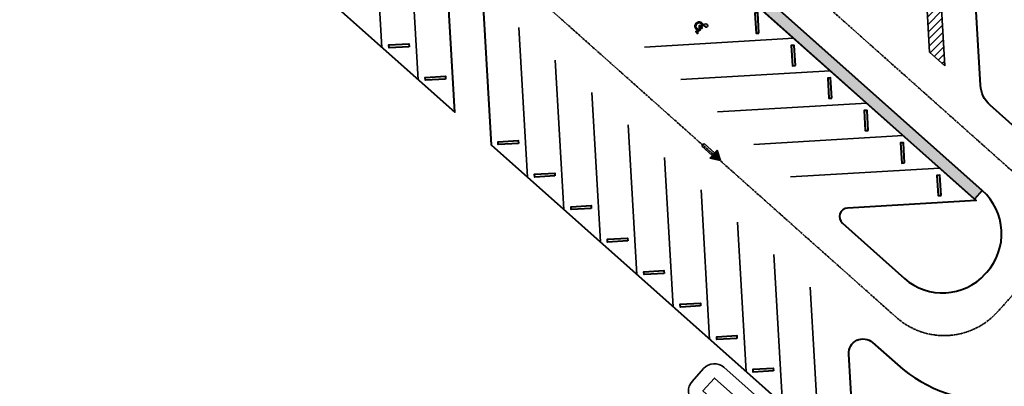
# Model space of a CAD drawing. Extents: x 1574874 to 1583974, y 410417 to 415893.
# Tile 12 of 14: x 1579142 to 1579485, y 413545 to 413672. Entities that reach past the tile are written whole.
import ezdxf

# ---------------------------------------------------------------- set-up
doc = ezdxf.new("R2010")
doc.units = 0
doc.header["$MEASUREMENT"] = 0
doc.linetypes.add('CENTER2', pattern=[1.125, 0.75, -0.125, 0.125, -0.125])
doc.layers.get('0').update_dxf_attribs({"lineweight": 0})
for name, color, linetype, lineweight in [('C-ALIN', 1, 'CENTER2', 35), ('C-POND', 111, 'Continuous', 35), ('C-PVMT', 32, 'Continuous', 40), ('C-PVMT-MRKS', 7, 'Continuous', 35)]:
    doc.layers.add(name, color=color, linetype=linetype, lineweight=lineweight)
doc.layers.add('C-SDWLK-CONC-HTCH', color=252, linetype='Continuous', lineweight=25, transparency=0.4)

# ---------------------------------------------------------------- blocks, each defined once
blk = doc.blocks.new('A$C3f1edcc0')
for p, q in [((0, 0), (-1.383844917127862, -1.394695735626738)), ((0.5159194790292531, -1.895792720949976), (0, 0)), ((-1.383844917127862, -1.394695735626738), (0.5159194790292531, -1.895792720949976)), ((-1.371667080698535, -3.981870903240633), (-0.7346447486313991, -1.565933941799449)), ((-0.7797253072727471, -4.137951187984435), (-0.1427165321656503, -1.722065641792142)), ((-1.371667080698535, -3.981870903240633), (-0.7797253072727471, -4.137951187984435))]:
    blk.add_line(p, q)
for points in [[(0, 0), (-1.383844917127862, -1.394695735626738), (0.5159194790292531, -1.895792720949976)], [(-0.7346447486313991, -1.565933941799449), (-0.1427165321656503, -1.722065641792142), (-1.371667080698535, -3.981870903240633), (-0.7797253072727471, -4.137951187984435)]]:
    blk.add_solid(points)
blk = doc.blocks.new('*U42')
at = {"layer": 'C-PVMT-MRKS'}
h = blk.add_hatch(color=256, dxfattribs=at)
edge = h.paths.add_edge_path()
edge.add_arc((-0.2715572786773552, 4.701862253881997), 0.5729879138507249, 262.2139464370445, 551.5950716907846)
edge.add_line((-0.8328519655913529, 4.586695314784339), (-0.3511474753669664, 2.238988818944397))
edge.add_line((-0.3511474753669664, 2.238988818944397), (1.01315614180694, 2.238988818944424))
edge.add_line((1.01315614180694, 2.238988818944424), (1.261767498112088, 1.725110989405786))
edge.add_line((1.261767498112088, 1.725110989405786), (1.624251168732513, 0.969437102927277))
edge.add_line((1.624251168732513, 0.969437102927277), (2.432442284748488, 1.512628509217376))
edge.add_line((2.432442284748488, 1.512628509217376), (2.231060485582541, 1.812255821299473))
edge.add_line((2.231060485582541, 1.812255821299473), (1.769251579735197, 1.501870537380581))
edge.add_line((1.769251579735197, 1.501870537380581), (1.242496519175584, 2.600002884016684))
edge.add_line((1.242496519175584, 2.600002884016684), (-0.03578239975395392, 2.600002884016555))
edge.add_line((-0.03578239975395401, 2.600002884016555), (-0.0911967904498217, 2.870078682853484))
edge.add_line((-0.0911967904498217, 2.870078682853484), (0.6309805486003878, 2.870078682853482))
edge.add_line((0.6309805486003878, 2.870078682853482), (0.6309805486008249, 3.231092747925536))
edge.add_line((0.6309805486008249, 3.231092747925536), (-0.1638909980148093, 3.231092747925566))
edge.add_line((-0.1638909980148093, 3.231092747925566), (-0.3491824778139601, 4.134156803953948))
edge = h.paths.add_edge_path()
edge.add_line((-0.7380330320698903, 3.302220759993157), (-0.8136695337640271, 3.670854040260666))
edge.add_arc((-0.1487798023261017, 2.298988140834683), 1.524498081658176, 115.8576529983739, 330.2327875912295)
edge.add_line((1.174560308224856, 1.542109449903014), (0.9673463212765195, 1.970419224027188))
edge.add_arc((-0.1487798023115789, 2.298988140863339), 1.163484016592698, 120.42803945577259, 343.59645052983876, ccw=False)
for points in [[(-0.7380330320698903, 3.302220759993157), (-0.8136695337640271, 3.670854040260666, 1.356058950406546), (1.174560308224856, 1.542109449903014), (0.9673463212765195, 1.970419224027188, -1.471019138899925)], [(-0.3491824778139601, 4.134156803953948, 3.141985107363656), (-0.8328519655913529, 4.586695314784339), (-0.3511474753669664, 2.238988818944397), (1.01315614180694, 2.238988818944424), (1.261767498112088, 1.725110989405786), (1.624251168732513, 0.969437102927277), (2.432442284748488, 1.512628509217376), (2.231060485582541, 1.812255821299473), (1.769251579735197, 1.501870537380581), (1.242496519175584, 2.600002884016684), (-0.03578239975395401, 2.600002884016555), (-0.0911967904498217, 2.870078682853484), (0.6309805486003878, 2.870078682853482), (0.6309805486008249, 3.231092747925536), (-0.1638909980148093, 3.231092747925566)]]:
    blk.add_lwpolyline(points, format="xyb", close=True, dxfattribs=at)

msp = doc.modelspace()

# ---------------------------------------------------------------- hatches: boundary and pattern name
at = {"layer": 'C-PVMT-MRKS', "transparency": 33554687}
h = msp.add_hatch(dxfattribs=at)
h.set_pattern_fill('ANSI31', color=256, scale=15)
h.set_pattern_definition([(45, (0, 0), (-1.325825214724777, 1.325825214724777), [])])
h.paths.add_polyline_path([(1579463.824981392, 413656.0711379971), (1579458.540695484, 413660.8523164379), (1579455.548780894, 413712.6883130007), (1579460.828587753, 413707.984735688)])
at = {"layer": 'C-SDWLK-CONC-HTCH', "transparency": 33554602}
h = msp.add_hatch(dxfattribs=at)
h.set_pattern_fill('AR-CONC', color=256)
h.set_pattern_definition([(49.99999999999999, (1579025.372404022, 413716.8206124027), (7.172601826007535, -0.6275213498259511), [0.75, -8.25]), (355, (1579025.372404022, 413716.8206124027), (-1.38751333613, 7.521921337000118), [0.6, -6.6]), (100.45144446, (1579025.970120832, 413716.7683189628), (5.78508846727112, 6.894399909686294), [0.6374019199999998, -7.011421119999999]), (46.18420000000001, (1579025.372404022, 413718.8206124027), (10.67241330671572, -1.655192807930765), [1.125, -12.375]), (96.63563549, (1579026.261771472, 413718.6826793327), (9.346619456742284, 9.741186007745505), [0.95610342, -10.5171376]), (351.1841639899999, (1579025.372404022, 413718.8206124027), (9.346619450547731, 9.741186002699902), [0.9, -9.90000001]), (21, (1579026.372404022, 413718.3206124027), (5.969070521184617, -4.026188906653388), [0.75, -8.25]), (326.0000000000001, (1579026.372404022, 413718.3206124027), (2.433153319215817, 7.25150045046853), [0.6, -6.6]), (71.45144474, (1579026.869826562, 413717.9850966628), (8.402223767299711, 3.225311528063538), [0.6374019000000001, -7.01142112]), (37.50000000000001, (1579025.372404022, 413716.8206124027), (0.1215985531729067, 3.328938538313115), [0, -6.52, 0, -6.7, 0, -6.625]), (7.499999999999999, (1579025.372404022, 413716.8206124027), (2.630695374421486, 3.944117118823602), [0, -3.82, 0, -6.37, 0, -2.525]), (327.5, (1579023.142404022, 413716.8206124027), (5.33822436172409, -0.2255487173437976), [0, -2.5, 0, -7.8, 0, -10.35]), (317.5, (1579022.142404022, 413716.8206124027), (5.831861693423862, 1.001049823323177), [0, -3.25, 0, -5.18, 0, -7.35])])
edge = h.paths.add_edge_path()
edge.add_arc((1579046.003806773, 413820.0150303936), 34.99999999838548, 26.33475252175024, 45.64382816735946)
edge.add_line((1579070.472887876, 413845.0402990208), (1579055.562118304, 413808.9023829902))
edge.add_line((1579055.562118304, 413808.9023829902), (1579062.077973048, 413793.2325509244))
edge.add_line((1579062.077973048, 413793.2325509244), (1579041.187475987, 413742.6020972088))
edge.add_arc((1579031.943439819, 413746.4162544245), 9.999999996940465, 313.79961831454, 337.57859668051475, ccw=False)
edge.add_line((1579038.864823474, 413739.1986060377), (1579023.46269416, 413724.4286920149))
edge.add_arc((1579044.226845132, 413702.7757468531), 29.99999999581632, 133.7996183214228, 157.5785966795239)
edge.add_line((1579016.494736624, 413714.2182185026), (1578990.961748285, 413652.3361684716))
edge.add_arc((1578997.655026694, 413676.4235100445), 24.99999999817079, 254.4706992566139, 278.910848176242)
edge.add_line((1579001.5274627, 413651.7252461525), (1579025.738772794, 413710.4040612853))
edge.add_arc((1579044.226845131, 413702.775746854), 19.99999999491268, 133.7996183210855, 157.5785966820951, ccw=False)
edge.add_line((1579030.384077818, 413717.2110436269), (1579045.786207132, 413731.9809576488))
edge.add_arc((1579031.943439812, 413746.4162544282), 20.00000000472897, 313.7996183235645, 337.5785966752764)
edge.add_line((1579050.431512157, 413738.787939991), (1579072.901884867, 413793.24739886))
edge.add_line((1579072.901884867, 413793.24739886), (1579066.386030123, 413808.9172309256))
edge.add_line((1579066.386030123, 413808.9172309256), (1579077.371420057, 413835.5415508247))
edge = h.paths.add_edge_path()
edge.add_arc((1579083.15700027, 413900.6292459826), 29.99999999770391, 265.9942724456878, 288.0630703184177)
edge.add_line((1579092.458911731, 413872.1077726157), (1579093.881159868, 413875.5547498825))
edge.add_arc((1579066.149051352, 413886.9972215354), 30.00000000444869, 337.5785966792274, 368.6794351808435)
edge.add_line((1579095.805494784, 413891.5244020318), (1579093.750200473, 413904.9881284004))
edge.add_arc((1579113.521162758, 413908.0062487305), 19.99999999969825, 159.779877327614, 188.6794351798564, ccw=False)
edge.add_line((1579094.753728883, 413914.9188043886), (1579109.64129048, 413955.3382008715))
edge.add_arc((1579095.565715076, 413960.522617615), 14.999999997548, 339.7798773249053, 372.0106173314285)
edge.add_arc((1579179.683093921, 413978.4186109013), 70.99999999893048, 73.52935641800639, 192.0106173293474, ccw=False)
edge.add_line((1579199.813300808, 414046.5051350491), (1579210.600775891, 414071.4273272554))
edge.add_line((1579210.600775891, 414071.4273272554), (1579205.605670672, 414073.5894393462))
edge.add_line((1579205.605670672, 414073.5894393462), (1579200.263583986, 414060.9721938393))
edge.add_arc((1579195.659274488, 414062.9216383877), 5.000000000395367, 259.2939983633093, 337.0524127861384, ccw=False)
edge.add_arc((1579179.683093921, 413978.4186109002), 81.00000000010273, 79.29399835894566, 97.23648748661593)
edge.add_arc((1579168.220277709, 414068.6937671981), 10.00000000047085, 196.7085403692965, 277.23648748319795, ccw=False)
edge.add_line((1579158.642481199, 414065.8187343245), (1579152.013360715, 414087.9027833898))
edge.add_line((1579152.013360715, 414087.9027833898), (1579145.289955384, 414107.5401625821))
edge.add_line((1579145.289955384, 414107.5401625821), (1579149.45841031, 414108.4811699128))
edge.add_line((1579149.45841031, 414108.4811699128), (1579172.110704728, 414114.670037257))
edge.add_line((1579172.110704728, 414114.670037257), (1579170.827479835, 414119.4026073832))
edge.add_line((1579170.827479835, 414119.4026073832), (1579148.074177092, 414113.2474013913))
edge.add_line((1579148.074177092, 414113.2474013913), (1579143.634913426, 414112.188749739))
edge.add_line((1579143.634913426, 414112.188749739), (1579133.888789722, 414140.4390954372))
edge.add_line((1579133.888789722, 414140.4390954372), (1579136.37163598, 414195.8579214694))
edge.add_line((1579136.37163598, 414195.8579214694), (1579136.711187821, 414196.6490245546))
edge.add_line((1579136.711187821, 414196.6490245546), (1579132.116530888, 414198.6211116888))
edge.add_line((1579132.116530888, 414198.6211116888), (1579131.417444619, 414196.9923491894))
edge.add_line((1579131.417444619, 414196.9923491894), (1579128.851112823, 414139.7100688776))
edge.add_line((1579128.851112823, 414139.7100688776), (1579147.337755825, 414086.0771755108))
edge.add_line((1579147.337755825, 414086.0771755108), (1579153.657539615, 414065.0423404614))
edge.add_arc((1579144.080447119, 414062.1649633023), 9.999999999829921, -66.96845433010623, 16.722564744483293, ccw=False)
edge.add_arc((1579179.683093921, 413978.4186109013), 80.99999999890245, 113.03154567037, 191.0892549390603)
edge.add_arc((1579090.38217752, 413960.915858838), 10.00000000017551, -20.22012266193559, 11.089254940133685, ccw=False)
edge.add_line((1579099.765894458, 413957.4595810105), (1579085.370011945, 413918.3750822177))
edge.add_arc((1579113.52116276, 413908.0062487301), 30.0000000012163, 159.7798773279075, 188.6794351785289)
edge.add_line((1579083.864719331, 413903.4790682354), (1579085.920013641, 413890.0153418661))
edge.add_arc((1579066.149051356, 413886.9972215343), 20.00000000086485, -22.421403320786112, 8.679435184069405, ccw=False)
edge.add_line((1579084.637123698, 413879.3689070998), (1579081.061314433, 413870.7025338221))
h = msp.add_hatch(dxfattribs=at)
h.set_pattern_fill('AR-CONC', color=256)
h.set_pattern_definition([(49.99999999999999, (1579449.816048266, 413634.6519160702), (7.172601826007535, -0.6275213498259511), [0.75, -8.25]), (355, (1579449.816048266, 413634.6519160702), (-1.38751333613, 7.521921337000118), [0.6, -6.6]), (100.45144446, (1579450.413765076, 413634.5996226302), (5.78508846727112, 6.894399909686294), [0.6374019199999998, -7.011421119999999]), (46.18420000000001, (1579449.816048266, 413636.6519160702), (10.67241330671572, -1.655192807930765), [1.125, -12.375]), (96.63563549, (1579450.705415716, 413636.5139830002), (9.346619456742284, 9.741186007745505), [0.95610342, -10.5171376]), (351.1841639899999, (1579449.816048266, 413636.6519160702), (9.346619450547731, 9.741186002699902), [0.9, -9.90000001]), (21, (1579450.816048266, 413636.1519160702), (5.969070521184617, -4.026188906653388), [0.75, -8.25]), (326.0000000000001, (1579450.816048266, 413636.1519160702), (2.433153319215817, 7.25150045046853), [0.6, -6.6]), (71.45144474, (1579451.313470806, 413635.8164003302), (8.402223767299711, 3.225311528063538), [0.6374019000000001, -7.01142112]), (37.50000000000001, (1579449.816048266, 413634.6519160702), (0.1215985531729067, 3.328938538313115), [0, -6.52, 0, -6.7, 0, -6.625]), (7.499999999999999, (1579449.816048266, 413634.6519160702), (2.630695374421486, 3.944117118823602), [0, -3.82, 0, -6.37, 0, -2.525]), (327.5, (1579447.586048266, 413634.6519160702), (5.33822436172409, -0.2255487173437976), [0, -2.5, 0, -7.8, 0, -10.35]), (317.5, (1579446.586048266, 413634.6519160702), (5.831861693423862, 1.001049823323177), [0, -3.25, 0, -5.18, 0, -7.35])])
edge = h.paths.add_edge_path()
edge.add_line((1579364.708149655, 413792.2493517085), (1579367.107441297, 413775.7415840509))
edge.add_arc((1579364.138634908, 413775.3100882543), 2.999999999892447, -41.69661808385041, 8.269644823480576, ccw=False)
edge.add_line((1579366.378667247, 413773.3145294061), (1579364.654857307, 413771.3795544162))
edge.add_line((1579364.654857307, 413771.3795544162), (1579393.021494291, 413746.0944823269))
edge.add_line((1579393.021494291, 413746.0944823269), (1579381.748953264, 413733.4409559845))
edge.add_arc((1579383.970261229, 413731.4443065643), 2.986773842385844, 138.0488300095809, 228.6178451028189)
edge.add_line((1579381.995770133, 413729.2032793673), (1579384.200241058, 413727.2435314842))
edge.add_line((1579384.200241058, 413727.2435314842), (1579405.201572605, 413750.7466975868))
edge.add_line((1579405.201572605, 413750.7466975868), (1579400.721507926, 413754.7378152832))
edge.add_line((1579400.721507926, 413754.7378152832), (1579397.011185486, 413750.5729457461))
edge.add_line((1579397.011185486, 413750.5729457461), (1579374.584868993, 413770.551690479))
edge.add_arc((1579376.584722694, 413772.7878893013), 2.99999999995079, 187.3313244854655, 228.1934336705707, ccw=False)
edge.add_line((1579373.609248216, 413772.4050686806), (1579371.006503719, 413792.6349084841))
edge.add_arc((1579360.096430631, 413791.2312328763), 10.99999999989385, 7.331324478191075, 48.36329318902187)
edge.add_line((1579367.404887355, 413799.4523313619), (1579224.218601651, 413926.743200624))
edge.add_arc((1579226.211817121, 413928.9853183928), 2.999999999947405, 138.3033819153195, 228.3632931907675, ccw=False)
edge.add_line((1579223.971784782, 413930.9808772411), (1579226.420885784, 413933.7300146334))
edge.add_arc((1579216.714078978, 413942.3774363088), 13.00000000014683, 318.3033819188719, 334.5808432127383)
edge.add_line((1579228.455572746, 413936.7973535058), (1579245.623407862, 413972.921553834))
edge.add_arc((1579250.139367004, 413970.7753681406), 4.999999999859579, 72.80106917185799, 154.580843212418, ccw=False)
edge.add_line((1579251.617818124, 413975.5517875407), (1579271.569685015, 413969.3760610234))
edge.add_line((1579271.569685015, 413969.3760610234), (1579273.343826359, 413975.1077643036))
edge.add_line((1579273.343826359, 413975.1077643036), (1579253.033185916, 413981.39454245))
edge.add_arc((1579254.511637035, 413986.17096185), 4.99999999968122, 180.72128231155, 252.8010691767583, ccw=False)
edge.add_arc((1579228.513697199, 413985.8436629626), 21.00000000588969, 0.7212823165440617, 23.4404853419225)
edge.add_line((1579247.780646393, 413994.1973848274), (1579239.905297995, 414012.3610177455))
edge.add_line((1579239.905297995, 414012.3610177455), (1579234.40045537, 414009.9742400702))
edge.add_line((1579234.40045537, 414009.9742400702), (1579242.275803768, 413991.8106071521))
edge.add_arc((1579228.513697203, 413985.8436629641), 15.00000000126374, -25.419156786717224, 23.440485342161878, ccw=False)
edge.add_line((1579242.06157463, 413979.4051058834), (1579223.036421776, 413939.3727763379))
edge.add_arc((1579216.714078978, 413942.377436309), 6.99999999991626, 318.30338191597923, 334.5808432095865, ccw=False)
edge.add_line((1579221.940821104, 413937.7211323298), (1579219.483369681, 413934.9626215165))
edge.add_arc((1579217.243337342, 413936.9581803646), 2.999999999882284, 228.2970291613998, 318.3033819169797, ccw=False)
edge.add_line((1579215.247530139, 413934.7183692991), (1579199.628502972, 413948.6358676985))
edge.add_line((1579199.628502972, 413948.6358676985), (1579195.73448185, 413944.050106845))
edge.add_line((1579195.73448185, 413944.050106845), (1579211.2486692, 413930.2291127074))
edge.add_arc((1579209.253110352, 413927.9890803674), 3.000000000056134, -41.69661808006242, 48.30338191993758, ccw=False)
edge.add_line((1579211.493142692, 413925.9935215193), (1579189.009597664, 413900.7555446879))
edge.add_line((1579189.009597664, 413900.7555446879), (1579193.489662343, 413896.7644269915))
edge.add_line((1579193.489662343, 413896.7644269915), (1579214.668925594, 413920.5383360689))
edge.add_arc((1579218.392221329, 413917.2332679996), 4.978594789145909, 48.094744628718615, 138.4054094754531, ccw=False)
edge.add_line((1579221.717428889, 413920.9385886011), (1579363.08216479, 413795.2670549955))
edge.add_arc((1579359.760139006, 413791.5301920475), 4.999999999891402, 8.26964482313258, 48.363293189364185, ccw=False)
edge = h.paths.add_edge_path()
edge.add_line((1579476.870547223, 413612.7482576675), (1579474.212926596, 413609.758767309))
edge.add_line((1579474.212926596, 413609.758767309), (1579205.935413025, 413848.2542191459))
edge.add_arc((1579192.64730989, 413833.3067673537), 19.99999999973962, 48.36329318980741, 64.96461083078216)
edge.add_line((1579201.110869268, 413851.42769897), (1579180.5692519, 413861.0218634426))
edge.add_arc((1579187.76327737, 413876.4246553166), 16.99999999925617, 228.3632931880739, 244.9646108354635, ccw=False)
edge.add_line((1579176.468389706, 413863.7193212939), (1579172.556564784, 413867.1968861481))
edge.add_arc((1579169.898944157, 413864.20739579), 3.999999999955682, 48.36329318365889, 138.3632931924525)
edge.add_line((1579166.909453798, 413866.8650164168), (1579150.458524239, 413848.3597810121))
edge.add_line((1579150.458524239, 413848.3597810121), (1579145.97845711, 413852.3509008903))
edge.add_line((1579145.97845711, 413852.3509008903), (1579173.051184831, 413882.8043289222))
edge.add_arc((1579160.544548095, 413867.1820587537), 20.01177872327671, 48.39192778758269, 51.32047145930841, ccw=False)
edge.add_line((1579173.833000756, 413882.1449566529), (1579177.553123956, 413878.8378122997))
edge.add_line((1579177.553123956, 413878.8378122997), (1579174.882315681, 413875.8334874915))
edge.add_arc((1579177.871806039, 413873.1758668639), 4.000000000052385, 138.3632931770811, 228.3632931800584)
edge.add_line((1579175.214185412, 413870.1863765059), (1579179.126010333, 413866.7088116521))
edge.add_arc((1579187.763277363, 413876.4246553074), 12.99999998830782, 228.3632931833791, 244.9646108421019)
edge.add_line((1579182.261963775, 413864.6460497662), (1579202.803581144, 413855.0518852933))
edge.add_arc((1579192.64730989, 413833.3067673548), 23.99999999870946, 48.363293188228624, 64.96461082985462, ccw=False)
edge.add_line((1579208.593033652, 413851.2437095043), (1579476.870547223, 413612.7482576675))
h = msp.add_hatch(dxfattribs=at)
h.set_pattern_fill('AR-CONC', color=256)
h.set_pattern_definition([(49.99999999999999, (1579423.357377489, 413943.6757749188), (7.172601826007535, -0.6275213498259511), [0.75, -8.25]), (355, (1579423.357377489, 413943.6757749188), (-1.38751333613, 7.521921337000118), [0.6, -6.6]), (100.45144446, (1579423.955094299, 413943.6234814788), (5.78508846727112, 6.894399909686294), [0.6374019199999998, -7.011421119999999]), (46.18420000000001, (1579423.357377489, 413945.6757749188), (10.67241330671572, -1.655192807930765), [1.125, -12.375]), (96.63563549, (1579424.246744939, 413945.5378418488), (9.346619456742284, 9.741186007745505), [0.95610342, -10.5171376]), (351.1841639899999, (1579423.357377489, 413945.6757749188), (9.346619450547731, 9.741186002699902), [0.9, -9.90000001]), (21, (1579424.357377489, 413945.1757749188), (5.969070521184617, -4.026188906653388), [0.75, -8.25]), (326.0000000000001, (1579424.357377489, 413945.1757749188), (2.433153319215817, 7.25150045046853), [0.6, -6.6]), (71.45144474, (1579424.854800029, 413944.8402591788), (8.402223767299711, 3.225311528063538), [0.6374019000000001, -7.01142112]), (37.50000000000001, (1579423.357377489, 413943.6757749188), (0.1215985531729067, 3.328938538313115), [0, -6.52, 0, -6.7, 0, -6.625]), (7.499999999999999, (1579423.357377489, 413943.6757749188), (2.630695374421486, 3.944117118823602), [0, -3.82, 0, -6.37, 0, -2.525]), (327.5, (1579421.127377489, 413943.6757749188), (5.33822436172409, -0.2255487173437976), [0, -2.5, 0, -7.8, 0, -10.35]), (317.5, (1579420.127377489, 413943.6757749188), (5.831861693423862, 1.001049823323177), [0, -3.25, 0, -5.18, 0, -7.35])])
edge = h.paths.add_edge_path()
edge.add_line((1579427.778373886, 413935.9011939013), (1579419.740734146, 413860.4932953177))
edge.add_arc((1579444.599918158, 413857.8435839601), 25.00000000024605, 173.9158813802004, 227.5168897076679)
edge.add_line((1579427.715597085, 413839.4066725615), (1579519.837872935, 413755.0421035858))
edge.add_arc((1579523.214737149, 413758.7294858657), 4.99999999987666, 227.5168897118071, 312.3798896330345)
edge.add_arc((1579579.160318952, 413697.4180523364), 78.00000002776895, 123.28718497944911, 132.3798896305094, ccw=False)
edge.add_arc((1579579.160318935, 413697.4180523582), 78.00000000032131, -40.660789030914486, 123.28718497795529, ccw=False)
edge.add_line((1579638.329592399, 413646.5948580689), (1579633.778109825, 413650.5043345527))
edge.add_arc((1579579.160318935, 413697.4180523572), 71.99999999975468, 319.3392109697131, 548.5223290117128)
edge.add_arc((1579499.325759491, 413685.3680378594), 8.739212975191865, -127.93767994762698, 9.085455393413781, ccw=False)
edge.add_line((1579493.952856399, 413678.4755959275), (1579442.877244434, 413723.9768985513))
edge.add_line((1579442.877244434, 413723.9768985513), (1579440.815353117, 413730.4552385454))
edge.add_line((1579440.815353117, 413730.4552385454), (1579415.955126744, 413753.5767132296))
edge.add_line((1579415.955126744, 413753.5767132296), (1579420.041341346, 413757.9702141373))
edge.add_line((1579420.041341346, 413757.9702141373), (1579446.055017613, 413733.7759631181))
edge.add_line((1579446.055017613, 413733.7759631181), (1579448.096004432, 413727.3633038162))
edge.add_line((1579448.096004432, 413727.3633038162), (1579467.887653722, 413709.7316829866))
edge.add_line((1579467.887653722, 413709.7316829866), (1579458.859923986, 413717.7741409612))
edge.add_line((1579458.859923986, 413717.7741409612), (1579493.081271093, 413687.2876561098))
edge.add_arc((1579496.407202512, 413691.0210433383), 4.999999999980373, 228.3033818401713, 364.4203067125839)
edge.add_arc((1579579.160318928, 413697.4180523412), 78.00000000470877, 143.4422953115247, 184.4203067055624, ccw=False)
edge.add_arc((1579512.489955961, 413746.8555148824), 4.999999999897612, 323.4422953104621, 407.5168897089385)
edge.add_line((1579515.866820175, 413750.5428971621), (1579423.663360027, 413834.9818138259))
edge.add_arc((1579444.599918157, 413857.84358396), 30.99999999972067, 173.9158813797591, 227.5168897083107, ccw=False)
edge.add_line((1579413.774529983, 413861.1292260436), (1579421.308175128, 413931.8087249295))
edge.add_arc((1579411.364501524, 413932.8686094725), 9.999999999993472, 353.9158813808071, 392.6425312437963)
edge.add_arc((1579360.841367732, 413900.5048496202), 69.99999999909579, 32.64253124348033, 60.88857817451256)
edge.add_line((1579394.897036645, 413961.6621175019), (1579389.474263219, 413964.6818105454))
edge.add_line((1579389.474263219, 413964.6818105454), (1579401.924337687, 413971.4773780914))
edge.add_arc((1579403.840749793, 413967.9663433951), 4.000000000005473, 118.6268356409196, 237.4869101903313)
edge.add_arc((1579360.841367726, 413900.5048496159), 76.00000000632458, 43.128441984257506, 57.48691018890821, ccw=False)
edge.add_arc((1579419.957031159, 413955.8793774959), 5.000000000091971, 223.1284419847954, 352.204360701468)
edge.add_arc((1579500.208442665, 413944.8925239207), 76.00000000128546, 152.5810016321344, 172.2043607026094, ccw=False)
edge.add_arc((1579429.195423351, 413981.7320555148), 4.000000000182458, 332.5810016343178, 478.067534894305)
edge.add_line((1579427.313375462, 413985.2616299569), (1579451.455568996, 413998.1347865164))
edge.add_line((1579451.455568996, 413998.1347865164), (1579451.504450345, 413996.5685009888))
edge.add_arc((1579494.407135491, 413947.7385961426), 64.99999999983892, 131.3030233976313, 173.5732600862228)
edge.add_line((1579429.815609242, 413955.0142223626), (1579427.778373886, 413935.9011939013))

# ---------------------------------------------------------------- linework, layer by layer
at = {"layer": 'C-ALIN'}
msp.add_lwpolyline([(1579508.953781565, 413600.2728018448), (1579139.574541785, 413928.6464605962), (1579114.212994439, 413864.5295657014), (1579013.883017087, 413621.3686557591), (1578990.18447501, 413563.932591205, -0.05107442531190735), (1578977.735186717, 413540.781774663, -0.01907453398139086), (1578971.910142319, 413532.8525620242), (1578898.811780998, 413440.9147172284)], format="xyb", dxfattribs=at)
at = {"layer": 'C-ALIN', "flags": 128}
msp.add_lwpolyline([(1579509.506618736, 413600.8843688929), (1579482.144573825, 413570.6155557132, -0.4117830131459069), (1579446.988729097, 413568.6959785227), (1579114.212994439, 413864.5295657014)], format="xyb", dxfattribs=at)
at = {"layer": 'C-POND', "flags": 128}
for points in [[(1579559.695275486, 413632.5451427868), (1579553.704945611, 413625.9184386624, 0.1703036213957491), (1579541.912562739, 413597.8417062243), (1579541.711370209, 413594.5071307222, -0.1703036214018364), (1579527.86813814, 413561.5474882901), (1579479.951986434, 413508.5410317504, -0.4117830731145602), (1579437.764968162, 413506.2375432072), (1579386.987368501, 413551.3782313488, 0.4142135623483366), (1579379.928479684, 413550.9633956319), (1579375.942047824, 413546.4791609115, 0.414213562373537), (1579376.356883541, 413539.4202720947), (1579427.134483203, 413494.279583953, 0.411783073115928), (1579491.821244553, 413497.8115997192), (1579539.737396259, 413550.818056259, 0.1703036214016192), (1579557.682326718, 413593.5435186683), (1579557.883519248, 413596.8780941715, -0.1703036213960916), (1579565.57420373, 413615.1890066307), (1579571.564533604, 413621.8157107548, 0.4142135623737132), (1579571.208337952, 413628.8778014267), (1579566.757366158, 413632.9013384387, 0.4142135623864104)], [(1579563.404418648, 413629.1921952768), (1579557.414088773, 413622.5654911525, 0.1703036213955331), (1579546.903486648, 413597.5405774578), (1579546.702294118, 413594.2060019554, -0.170303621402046), (1579531.577281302, 413558.1945407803), (1579483.661129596, 413505.1880842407, -0.4117830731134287), (1579434.442941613, 413502.5006809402), (1579383.665341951, 413547.6413690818), (1579379.678910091, 413543.1571343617), (1579430.456509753, 413498.0164462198, 0.4117830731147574), (1579488.11210139, 413501.1645472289), (1579536.028253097, 413554.1710037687, 0.1703036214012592), (1579552.691402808, 413593.8446474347), (1579552.892595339, 413597.1792229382, -0.1703036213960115), (1579561.865060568, 413618.5419541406), (1579567.855390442, 413625.1686582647)]]:
    msp.add_lwpolyline(points, format="xyb", close=True, dxfattribs=at)
at = {"layer": 'C-PVMT', "flags": 128}
for points in [[(1579496.919550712, 413627.0374339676), (1579479.571827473, 413642.4593492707, -0.19918413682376), (1579476.232494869, 413649.3568456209), (1579473.500124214, 413696.6961501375), (1579442.877244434, 413723.9768985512), (1579445.435415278, 413679.6556683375, -0.6678005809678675), (1579440.447184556, 413677.2406817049), (1579381.975937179, 413729.2209106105), (1579381.995770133, 413729.2032793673, -0.4102459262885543), (1579381.703649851, 413733.390102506), (1579393.021494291, 413746.0944823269), (1579364.654857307, 413771.3795544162), (1579353.344607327, 413758.6836826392, -0.4139075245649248), (1579349.111358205, 413758.437122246), (1579342.458982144, 413764.351003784, -0.1991841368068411), (1579337.449983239, 413774.6972483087), (1579334.812144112, 413820.3987600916), (1579228.172204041, 413915.2003718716), (1579230.752484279, 413870.4960885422, -0.6678005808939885), (1579225.764253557, 413868.0811019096), (1579190.148151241, 413899.7433843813, -0.1960939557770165), (1579181.818722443, 413916.6903272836)], [(1579104.650703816, 413812.5143631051, -0.5162230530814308), (1579144.37092316, 413821.663284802), (1579160.549243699, 413807.2809542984, -0.1989316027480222), (1579163.888011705, 413800.3931578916), (1579166.695079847, 413752.5675144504), (1579293.338528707, 413639.9830262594), (1579291.03667678, 413679.8634388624, -0.667800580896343), (1579299.350394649, 413683.8884165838), (1579301.46207663, 413682.0111569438, -0.1991841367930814), (1579303.131742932, 413678.5624087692), (1579306.008620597, 413628.7194684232), (1579432.709542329, 413516.0838410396), (1579430.407687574, 413555.9643026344, -0.6678005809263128), (1579438.721405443, 413559.9892803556), (1579447.317946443, 413552.3470598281, 0.4117830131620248), (1579517.6296359, 413556.1862142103)]]:
    msp.add_lwpolyline(points, format="xyb", dxfattribs=at)
for points in [[(1579366.91884769, 413705.1419005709), (1579327.055661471, 413702.7910190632, 0.6681045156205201), (1579324.027992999, 413694.0628282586), (1579326.141448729, 413692.1839917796, 0.1989656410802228), (1579329.757831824, 413690.9295268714), (1579379.599582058, 413693.868881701), (1579474.705089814, 413609.3212401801), (1579430.023247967, 413606.6861844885, 0.668104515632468), (1579428.206646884, 413601.4492700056), (1579449.773254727, 413582.2768175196, 0.4117830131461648), (1579477.897930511, 413583.8124792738), (1579478.419063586, 413584.3889741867, 0.4166482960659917), (1579476.870594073, 413612.7482160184), (1579173.831479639, 413882.1463089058, 0.4205839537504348), (1579145.311104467, 413880.1594855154), (1579141.636805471, 413875.8411824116, 0.4078717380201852), (1579143.094932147, 413854.9101222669), (1579172.424328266, 413828.8366452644, 0.1989656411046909), (1579179.657094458, 413826.3277154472), (1579227.430759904, 413829.1451075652)], [(1579476.870547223, 413612.7482576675), (1579474.212926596, 413609.758767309), (1579205.935413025, 413848.2542191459, 0.07256387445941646), (1579201.110869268, 413851.42769897), (1579180.5692519, 413861.0218634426, -0.07256387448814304), (1579176.468389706, 413863.7193212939), (1579172.556564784, 413867.1968861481, 0.4142135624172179), (1579166.909453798, 413866.8650164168), (1579150.458524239, 413848.3597810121), (1579145.97845711, 413852.3509008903), (1579173.051184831, 413882.8043289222, -0.01277887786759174), (1579173.833000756, 413882.1449566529), (1579177.553123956, 413878.8378122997), (1579174.882315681, 413875.8334874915, 0.4142135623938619), (1579175.214185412, 413870.1863765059), (1579179.126010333, 413866.7088116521, 0.07256387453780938), (1579182.261963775, 413864.6460497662), (1579202.803581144, 413855.0518852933, -0.07256387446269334), (1579208.593033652, 413851.2437095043), (1579476.870547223, 413612.7482576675)]]:
    msp.add_lwpolyline(points, format="xyb", close=True, dxfattribs=at)
for points in [[(1579399.16930959, 413667.4752022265), (1579398.757209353, 413674.4630612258), (1579397.758943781, 413674.4041897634), (1579398.171044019, 413667.4163307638)], [(1579277.508014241, 413662.7638248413), (1579270.519645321, 413662.3604641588), (1579270.462022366, 413663.3588025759), (1579277.450391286, 413663.7621632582)], [(1579411.839391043, 413656.201555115), (1579411.427290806, 413663.1894141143), (1579410.429025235, 413663.1305426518), (1579410.841125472, 413656.1426836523)], [(1579290.179550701, 413651.4752392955), (1579283.191181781, 413651.071878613), (1579283.133558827, 413652.0702170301), (1579290.121927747, 413652.4735777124)], [(1579424.509472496, 413644.9279080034), (1579424.097372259, 413651.9157670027), (1579423.099106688, 413651.8568955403), (1579423.511206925, 413644.8690365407)], [(1579437.17955395, 413633.6542608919), (1579436.767453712, 413640.6421198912), (1579435.769188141, 413640.5832484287), (1579436.181288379, 413633.5953894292)], [(1579315.508180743, 413629.1482963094), (1579308.519811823, 413628.7449356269), (1579308.462188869, 413629.743274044), (1579315.450557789, 413630.1466347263)], [(1579449.849635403, 413622.3806137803), (1579449.437535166, 413629.3684727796), (1579448.439269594, 413629.3096013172), (1579448.851369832, 413622.3217423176)], [(1579328.179717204, 413617.8597107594), (1579321.191348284, 413617.4563500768), (1579321.13372533, 413618.454688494), (1579328.12209425, 413618.8580491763)], [(1579462.519716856, 413611.1069666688), (1579462.107616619, 413618.0948256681), (1579461.109351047, 413618.0359542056), (1579461.521451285, 413611.0480952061)], [(1579340.851253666, 413606.5711252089), (1579333.862884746, 413606.1677645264), (1579333.805261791, 413607.1661029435), (1579340.793630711, 413607.5694636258)], [(1579353.522790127, 413595.2825396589), (1579346.534421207, 413594.8791789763), (1579346.476798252, 413595.8775173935), (1579353.465167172, 413596.2808780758)], [(1579366.194326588, 413583.9939541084), (1579359.205957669, 413583.5905934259), (1579359.148334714, 413584.5889318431), (1579366.136703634, 413584.9922925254)], [(1579378.865863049, 413572.7053685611), (1579371.877494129, 413572.3020078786), (1579371.819871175, 413573.3003462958), (1579378.808240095, 413573.7037069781)], [(1579391.537399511, 413561.4167830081), (1579384.549030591, 413561.0134223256), (1579384.491407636, 413562.0117607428), (1579391.479776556, 413562.4151214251)], [(1579404.208935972, 413550.1281974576), (1579397.220567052, 413549.7248367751), (1579397.162944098, 413550.7231751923), (1579404.151313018, 413551.1265358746)]]:
    msp.add_lwpolyline(points, close=True, dxfattribs=at)
at = {"layer": 'C-PVMT-MRKS', "flags": 128}
for points in [[(1579267.998344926, 413662.5101419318), (1579265.001949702, 413714.4237670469)], [(1579280.668436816, 413651.2465840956), (1579277.672041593, 413703.1602092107)], [(1579318.678715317, 413617.4558615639), (1579315.682320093, 413669.369486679)], [(1579411.290765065, 413665.6857062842), (1579359.380939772, 413662.6243893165)], [(1579331.348807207, 413606.1923037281), (1579328.352411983, 413658.1059288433)], [(1579423.960846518, 413654.4120591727), (1579372.051021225, 413651.3507422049)], [(1579344.018899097, 413594.928745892), (1579341.022503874, 413646.8423710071)], [(1579436.662886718, 413643.1402967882), (1579384.753061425, 413640.0789798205)], [(1579356.688990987, 413583.6651880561), (1579353.692595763, 413635.5788131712)], [(1579449.343621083, 413631.8672779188), (1579397.433795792, 413628.8059609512)], [(1579369.359082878, 413572.4016302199), (1579366.362687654, 413624.3152553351)], [(1579462.024355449, 413620.5942590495), (1579410.114530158, 413617.5329420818)], [(1579382.029174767, 413561.1380723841), (1579379.032779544, 413613.0516974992)], [(1579394.699266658, 413549.8745145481), (1579391.702871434, 413601.7881396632)], [(1579407.369358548, 413538.6109567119), (1579404.372963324, 413590.524581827)], [(1579420.039450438, 413527.3473988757), (1579417.043055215, 413579.2610239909)]]:
    msp.add_lwpolyline(points, dxfattribs=at)
msp.add_lwpolyline([(1579463.824981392, 413656.0711379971), (1579458.540695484, 413660.8523164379), (1579455.548780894, 413712.6883130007), (1579460.828587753, 413707.984735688)], close=True, dxfattribs=at)

# ---------------------------------------------------------------- block references
at = {"layer": 'C-PVMT-MRKS', "rotation": 272.6635992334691}
msp.add_blockref('*U42', (1579376.134572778, 413669.6133087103), dxfattribs=at)
at = {"layer": 'C-PVMT-MRKS', "xscale": 1.949999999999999, "yscale": 1.949999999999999, "zscale": 1.949999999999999, "rotation": 243.1432322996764}
msp.add_blockref('A$C3f1edcc0', (1579385.800028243, 413623.2305163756), dxfattribs=at)

doc.saveas('drawing.dxf')
